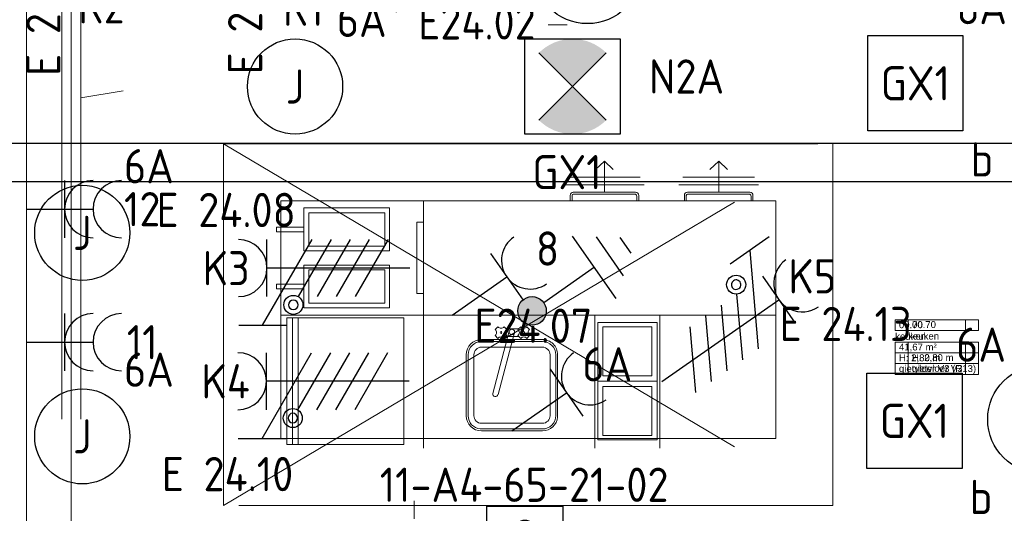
# Model space of a CAD drawing. Header units: millimetres. Extents: x -39149 to 267781, y -2340 to 58540.
# Tile 103 of 244: x 33940 to 39111, y 2534 to 5128. Entities that reach past the tile are written whole.
import ezdxf
from ezdxf.enums import TextEntityAlignment as Align

# ---------------------------------------------------------------- set-up
doc = ezdxf.new("R2010")
doc.units = ezdxf.units.MM
doc.header["$LTSCALE"] = 100
doc.header["$MEASUREMENT"] = 0
for name, pattern in [('B0605', [141, 70, -35, 1, -35]), ('B0701', [46.823999, 31.199999, -15.624]), ('B0703', [93.740001, 62.5, -31.240001]), ('E_GOOT2', [2000, 1000, 1000])]:
    doc.linetypes.add(name, pattern=pattern)
for name, color, linetype in [('22 C Binnenwanden', 7, 'Continuous'), ('22 C Binnenwanden Deuren', 7, 'Continuous'), ('45 Plafond', 7, 'Continuous'), ('73 Keuken', 7, 'Continuous'), ('82 Interieur', 7, 'Continuous'), ('A Stramien', 7, 'Continuous'), ('AL$1A---_ALGEMEEN', 8, 'Continuous'), ('AL$1A---_ALGEMEEN--bestaand', 9, 'Continuous'), ('EL6121--', 3, 'Continuous'), ('EL6122--_L', 4, 'Continuous'), ('EL6131--_KG', 3, 'Continuous'), ('EL6221--_KRACHT_400', 3, 'Continuous'), ('EL6222--_KRACHT_230', 3, 'Continuous'), ('EL6311--_LICHT_BINNEN', 3, 'Continuous'), ('EL6421--_GELUID', 3, 'Continuous'), ('EL6441--_DATACOM', 3, 'Continuous'), ('EL6511--_BRANDMELD', 3, 'Continuous'), ('handhaven - AL$1A---_ALGEMEEN', 8, 'Continuous'), ('Z Ruimteoppervlak', 7, 'Continuous'), ('Z Ruimteoppervlak Zone label', 7, 'Continuous'), ('Z Ruimteoppervlak Zone tekst', 7, 'Continuous')]:
    doc.layers.add(name, color=color, linetype=linetype)
doc.styles.add('buro-012', font='isocp.shx', dxfattribs={"height": 120})
doc.styles.add('BURO-018', font='isocp.shx', dxfattribs={"height": 180})
doc.styles.add('GENERATED_STYLE_1', font='arial.ttf')
doc.styles.add('GENERATED_STYLE_2', font='swiss.ttf')
doc.styles.add('GENERATED_STYLE_3', font='swiss.ttf', dxfattribs={"width": 0.96})
doc.styles.add('STABICAD-012', font='ISOCP.SHX', dxfattribs={"height": 1.2})
doc.styles.add('STABICAD-018', font='ISOCP.SHX', dxfattribs={"height": 1.8})
doc.styles.get("Standard").update_dxf_attribs({"font": 'txt', "bigfont": 'BIGFONT.SHX'})

# ---------------------------------------------------------------- blocks, each defined once
blk = doc.blocks.new('Slab_119_7', base_point=(34211.5, 612.1))
at = {"layer": '45 Plafond', "color": 8, "linetype": 'Continuous', "lineweight": 0}
blk.add_lwpolyline([(34211.5, 612.1, 0.066229), (50336.5, 5152.1), (50336.5, 11626.8), (48610, 11626.8), (48610, 11625), (43211.5, 11625), (43211.5, 5466.1), (41411.5, 5466.1), (41411.5, 10199.6), (34211.5, 10199.6)], format="xyb", close=True, dxfattribs=at)
blk = doc.blocks.new('keuken_00.70_45_7', base_point=(38757, 3409.4))
at = {"layer": 'Z Ruimteoppervlak Zone label', "color": 8, "linetype": 'Continuous', "lineweight": 0}
for p, q in [((38538.1, 3550.8), (38976, 3550.8)), ((38538.1, 3494.3), (38538.1, 3550.8)), ((38976, 3550.8), (38976, 3494.3)), ((38976, 3494.3), (38538.1, 3494.3)), ((38538.1, 3433.9), (38976, 3433.9)), ((38538.1, 3377.3), (38538.1, 3433.9)), ((38976, 3433.9), (38976, 3377.3)), ((38976, 3377.3), (38538.1, 3377.3)), ((38538.1, 3377.3), (38976, 3377.3)), ((38538.1, 3320.8), (38538.1, 3377.3)), ((38976, 3377.3), (38976, 3320.8)), ((38976, 3320.8), (38538.1, 3320.8)), ((38538.1, 3320.8), (38976, 3320.8)), ((38538.1, 3264.2), (38538.1, 3320.8)), ((38976, 3320.8), (38976, 3264.2)), ((38976, 3264.2), (38538.1, 3264.2))]:
    blk.add_line(p, q, dxfattribs=at)
at = {"linetype": 'Continuous', "lineweight": 0, "flags": 1}
for tag in ['ROOM_AREA', 'ROOM_PERIM', 'ROOM_WALLS_SURF', 'ROOM_DOORS_SURF', 'ROOM_WINDS_SURF', 'ROOM_BASELEV', 'ROOM_NET_AREA', 'ROOM_REDUCED_AREA', 'ROOM_CALC_AREA', 'ROOM_VOLUME']:
    blk.add_attdef(tag, text='', height=2000, dxfattribs=at).set_placement((38757, 2838), align=Align.BOTTOM_LEFT)
at = {"layer": 'Z Ruimteoppervlak Zone tekst', "color": 2, "lineweight": 0, "insert": (38558.1, 3425.7), "char_height": 36, "attachment_point": 1, "style": 'GENERATED_STYLE_1'}
blk.add_mtext('{41,67 m²}', dxfattribs=at)
at = {"layer": 'Z Ruimteoppervlak Zone tekst', "color": 2, "lineweight": 0}
for tag, style, p in [('ROOM_NUMBER', 'GENERATED_STYLE_1', (38558.1, 3495.9)), ('ROOM_NAME', 'GENERATED_STYLE_2', (38538.1, 3435.3)), ('ROOM_HEIGHT', 'GENERATED_STYLE_1', (38558.1, 3322.4)), ('BASEC', 'GENERATED_STYLE_1', (38558.1, 3265.9))]:
    blk.add_attdef(tag, text='', height=36, dxfattribs=dict(at, style=style)).set_placement(p, align=Align.BOTTOM_LEFT)
blk = doc.blocks.new('Slab_152_7', base_point=(61.5, 11625))
at = {"layer": '45 Plafond', "color": 8, "linetype": 'Continuous', "lineweight": 0}
blk.add_lwpolyline([(61.5, 11625), (7161.5, 11625), (7161.5, 7850), (18261.5, 7850), (18261.5, 10250), (18050.2, 10250), (18050.2, 11625), (35849.9, 11625), (35849.9, 11400), (36099.9, 11400), (36099.9, 12175), (39053.2, 12175), (39053.2, 11445), (43211.5, 11445), (43211.5, 10132), (43211.5, 5466.1), (41411.5, 5466.1), (41411.5, 10199.6), (34211.5, 10199.6), (34211.5, 612.1, -0.138201), (61.5, 5162.9)], format="xyb", close=True, dxfattribs=at)
blk = doc.blocks.new('Slab_209_7', base_point=(33975.6, 1285.9))
at = {"layer": '82 Interieur', "color": 8, "linetype": 'Continuous', "lineweight": 0}
blk.add_lwpolyline([(33975.6, 1285.9), (32975.6, 1285.9), (32975.6, 5149.6), (32975.6, 6149.7), (33975.6, 6149.7)], close=True, dxfattribs=at)
blk = doc.blocks.new('Slab_220_7', base_point=(37911.5, 4175.8))
at = {"layer": '82 Interieur', "color": 8, "linetype": 'Continuous', "lineweight": 0}
blk.add_lwpolyline([(37911.5, 4175.8), (37911.5, 3575.8), (35311.5, 3575.8), (35311.5, 4175.8)], close=True, dxfattribs=at)
blk = doc.blocks.new('Slab_221_7', base_point=(35311.5, 3575.8))
at = {"layer": '82 Interieur', "color": 8, "linetype": 'Continuous', "lineweight": 0}
blk.add_lwpolyline([(35311.5, 3575.8), (35311.5, 2928), (37911.5, 2928), (37911.5, 3575.8)], close=True, dxfattribs=at)
blk = doc.blocks.new('Empty Door_11')
at = {"layer": '22 C Binnenwanden Deuren', "color": 8, "linetype": 'Continuous', "lineweight": 0}
for p, q in [((-2762.6, -7), (-2762.6, -19)), ((-2762.6, -19), (-2762.6, -31)), ((-2762.6, -31), (-2762.6, -83)), ((2762.6, -7), (2762.6, -19)), ((2762.6, -19), (2762.6, -31)), ((2762.6, -31), (2762.6, -83)), ((-2762.6, -83), (-2762.6, -95)), ((-2762.6, -95), (-2762.6, -107)), ((2762.6, -83), (2762.6, -95)), ((2762.6, -95), (2762.6, -107))]:
    blk.add_line(p, q, dxfattribs=at)
at = {"layer": '22 C Binnenwanden Deuren', "color": 8, "linetype": 'B0701', "lineweight": 0}
for p, q in [((-2762.6, -7), (2762.6, -7)), ((-2762.6, -107), (2762.6, -107))]:
    blk.add_line(p, q, dxfattribs=at)
blk = doc.blocks.new('Wall_361_7', base_point=(34211.5, 617.4))
at = {"layer": '22 C Binnenwanden Deuren', "color": 1, "linetype": 'Continuous', "lineweight": 0, "xscale": -1, "zscale": 1000, "rotation": 90}
blk.add_blockref('Empty Door_11', (34154.5, 3387.1), dxfattribs=at)
blk = doc.blocks.new('Standard grid marker_9')
at = {"layer": 'A Stramien', "color": 8, "linetype": 'B0605', "lineweight": 0}
blk.add_line((4000, 0), (53996.3, 0), dxfattribs=at)
at = {"layer": 'A Stramien', "color": 4, "lineweight": 0, "style": 'GENERATED_STYLE_3'}
blk.add_attdef('AC_MARKERTEXT_1', text='', height=100, dxfattribs=at).set_placement((-139.2, -80), align=Align.BOTTOM_LEFT)
blk = doc.blocks.new('Standard grid marker_16')
at = {"layer": 'A Stramien', "color": 8, "linetype": 'B0605', "lineweight": 0}
blk.add_line((4000, 0), (46394.8, 0), dxfattribs=at)
at = {"layer": 'A Stramien', "color": 4, "lineweight": 0, "style": 'GENERATED_STYLE_3'}
blk.add_attdef('AC_MARKERTEXT_1', text='', height=100, rotation=90, dxfattribs=at).set_placement((-20, -37.9), align=Align.BOTTOM_LEFT)
blk = doc.blocks.new('keuken_00.70_45_8', base_point=(38757, 3409.4))
at = {"layer": 'Z Ruimteoppervlak Zone label', "color": 8, "linetype": 'Continuous', "lineweight": 0}
for p, q in [((38606.7, 3550.8), (38907.4, 3550.8)), ((38606.7, 3494.3), (38606.7, 3550.8)), ((38907.4, 3550.8), (38907.4, 3494.3)), ((38907.4, 3494.3), (38606.7, 3494.3)), ((38606.7, 3433.9), (38907.4, 3433.9)), ((38606.7, 3377.3), (38606.7, 3433.9)), ((38907.4, 3433.9), (38907.4, 3377.3)), ((38907.4, 3377.3), (38606.7, 3377.3)), ((38606.7, 3377.3), (38907.4, 3377.3)), ((38606.7, 3320.8), (38606.7, 3377.3)), ((38907.4, 3377.3), (38907.4, 3320.8)), ((38907.4, 3320.8), (38606.7, 3320.8)), ((38606.7, 3320.8), (38907.4, 3320.8)), ((38606.7, 3264.2), (38606.7, 3320.8)), ((38907.4, 3320.8), (38907.4, 3264.2)), ((38907.4, 3264.2), (38606.7, 3264.2))]:
    blk.add_line(p, q, dxfattribs=at)
blk = doc.blocks.new('E00018')
at = {"color": 0, "linetype": 'Continuous'}
for p, q in [((-1.768, -1.768), (1.768, 1.768)), ((1.768, -1.768), (-1.768, 1.768))]:
    blk.add_line(p, q, dxfattribs=at)
at = {"color": 0, "linetype": 'Continuous', "const_width": 2.5}
for points in [[(-0.884, 0.884, -0.198912), (0, 1.25, -0.198912), (0.884, 0.884, -1)], [(-0.884, -0.884, 0.198912), (0, -1.25, 0.198912), (0.884, -0.884, 1)]]:
    blk.add_lwpolyline(points, format="xyb", dxfattribs=at)
blk = doc.blocks.new('E00120-NO1')
at = {"color": 0, "linetype": 'Continuous'}
for p, q in [((-2.5, 2.5), (2.5, 2.5)), ((-2.5, -2.5), (-2.5, 2.5)), ((2.5, 2.5), (2.5, -2.5)), ((2.5, -2.5), (-2.5, -2.5))]:
    blk.add_line(p, q, dxfattribs=at)
at = {"color": 0, "zscale": 100}
blk.add_blockref('E00018', (0, 0), dxfattribs=at)
at = {"color": 0, "linetype": 'Continuous', "style": 'BURO-018'}
for tag, p in [('PANEL', (0, 8)), ('CIRCUIT', (0, 5)), ('SUBCIRCUIT', (4.5, 5)), ('LIGHTFIXTURECODE', (0, 0)), ('SWITCHCODE', (4.5, -4.5))]:
    blk.add_attdef(tag, text='', height=1.8, dxfattribs=at).set_placement(p, align=Align.MIDDLE)
blk = doc.blocks.new('E00120')
at = {"color": 0, "linetype": 'Continuous'}
for p, q in [((-2.5, 2.5), (2.5, 2.5)), ((-2.5, -2.5), (-2.5, 2.5)), ((2.5, 2.5), (2.5, -2.5)), ((2.5, -2.5), (-2.5, -2.5))]:
    blk.add_line(p, q, dxfattribs=at)
at = {"color": 0, "linetype": 'Continuous', "style": 'BURO-018'}
for tag, p in [('PANEL', (0, 8)), ('CIRCUIT', (0, 5)), ('SUBCIRCUIT', (4.5, 5)), ('LIGHTFIXTURECODE', (0, 0)), ('SWITCHCODE', (4.5, -4.5))]:
    blk.add_attdef(tag, text='', height=1.8, dxfattribs=at).set_placement(p, align=Align.MIDDLE)
blk = doc.blocks.new('E00497')
at = {"color": 0}
for p, q in [((0, 0.75), (1, 2)), ((1, -2), (1, 2)), ((0, 0.75), (-1.5, 0.75)), ((0, -0.75), (0, 0.75)), ((-1.5, -0.75), (0, -0.75)), ((0, -0.75), (1, -2))]:
    blk.add_line(p, q, dxfattribs=at)
blk.add_line((-1.5, 0.75), (-1.5, -0.75))
blk.add_circle((0, 0), 2.841, dxfattribs=at)
at = {"color": 0, "linetype": 'Continuous', "style": 'BURO-018'}
blk.add_attdef('TEXT1', text='', height=1.8, dxfattribs=at).set_placement((0, 4.5), align=Align.MIDDLE)
at = {"color": 0, "linetype": 'Continuous', "style": 'BURO-018', "flags": 1}
blk.add_attdef('ARTICLECODE', text='', height=1.8, dxfattribs=at).set_placement((0, 0), align=Align.MIDDLE)
blk = doc.blocks.new('111304D')
at = {"layer": 'AL$1A---_ALGEMEEN--bestaand', "color": 0, "linetype": 'Continuous'}
for p, q in [((-3, 9.982), (-3, 7.482)), ((-3, 8.732), (1.5, 6.134)), ((-1.5, 8.5), (1.5, 8.5)), ((0, 1), (0, 8.5)), ((1.5, 5.134), (-1.5, 6.866)), ((1.5, 4.134), (-1.5, 5.866)), ((1.5, 3.134), (-1.5, 4.866)), ((1.5, 2.134), (-1.5, 3.866))]:
    blk.add_line(p, q, dxfattribs=at)
blk.add_lwpolyline([(-1.683, 7.116, 1), (-2.183, 7.116, 1)], format="xyb", close=True, dxfattribs=at)
blk.add_circle((-1.933, 7.116), 0.5, dxfattribs=at)
blk.add_arc((0, 10), 1.5, 180, 0, dxfattribs=at)
at = {"layer": 'AL$1A---_ALGEMEEN--bestaand', "color": 0, "linetype": 'Continuous', "style": 'BURO-018'}
for tag, p in [('CIRCUIT', (0, 12.5)), ('PANEL', (0, 12.5)), ('SUBCIRCUIT', (4.5, 12.5))]:
    blk.add_attdef(tag, text='', height=1.8, dxfattribs=at).set_placement(p, align=Align.MIDDLE)
at = {"layer": 'AL$1A---_ALGEMEEN--bestaand', "color": 0, "linetype": 'Continuous', "style": 'BURO-018', "flags": 1}
for tag, p in [('POWERCODE', (13, 12.5)), ('ARTICLECODE', (0, 0))]:
    blk.add_attdef(tag, text='', height=1.8, dxfattribs=at).set_placement(p, align=Align.MIDDLE)
blk = doc.blocks.new('111304')
at = {"color": 0, "linetype": 'Continuous'}
for p, q in [((-1.5, 4.5), (1.5, 4.5)), ((0, 1), (0, 4.5))]:
    blk.add_line(p, q, dxfattribs=at)
blk.add_arc((0, 6), 1.5, 180, 0, dxfattribs=at)
at = {"color": 0, "linetype": 'Continuous', "style": 'BURO-018'}
for tag, p in [('PANEL', (0, 11.5)), ('CIRCUIT', (0, 8.5)), ('SUBCIRCUIT', (4.5, 8.5))]:
    blk.add_attdef(tag, text='', height=1.8, dxfattribs=at).set_placement(p, align=Align.MIDDLE)
at = {"color": 0, "linetype": 'Continuous', "style": 'BURO-018', "flags": 1}
for tag, p in [('POWERCODE', (13, 8.5)), ('ARTICLECODE', (0, 0))]:
    blk.add_attdef(tag, text='', height=1.8, dxfattribs=at).set_placement(p, align=Align.MIDDLE)
blk = doc.blocks.new('E00005')
at = {"color": 0, "linetype": 'Continuous'}
for p, q in [((0.5, 7.75), (-0.5, 7.75)), ((1.25, 6.75), (-1.25, 6.75)), ((2, 5.75), (-2, 5.75)), ((0, 5.75), (0, 2.5))]:
    blk.add_line(p, q, dxfattribs=at)
at = {"color": 0, "linetype": 'Continuous', "const_width": 0.75}
blk.add_lwpolyline([(-0.375, 1.75, 1), (0.375, 1.75, 1)], format="xyb", close=True, dxfattribs=at)
at = {"color": 0, "linetype": 'Continuous'}
blk.add_circle((0, 1.75), 0.75, dxfattribs=at)
at = {"color": 0, "linetype": 'Continuous', "style": 'STABICAD-018'}
blk.add_attdef('ARTICLECODE', text='', height=1.8, dxfattribs=at).set_placement((0, 0), align=Align.MIDDLE)
blk = doc.blocks.new('1115B3A')
at = {"layer": 'handhaven - AL$1A---_ALGEMEEN', "color": 0, "linetype": 'Continuous'}
blk.add_circle((0, 0), 2.5, dxfattribs=at)
at = {"layer": 'handhaven - AL$1A---_ALGEMEEN', "color": 0, "linetype": 'Continuous', "style": 'BURO-018'}
for tag, p in [('CIRCUIT', (0, 5)), ('PANEL', (0, 5)), ('SUBCIRCUIT', (4.5, 5)), ('LIGHTFIXTURECODE', (0, 0)), ('SWITCHCODE', (4.5, -1))]:
    blk.add_attdef(tag, text='', height=1.8, dxfattribs=at).set_placement(p, align=Align.MIDDLE)
blk = doc.blocks.new('111304A')
at = {"layer": 'AL$1A---_ALGEMEEN', "color": 0, "linetype": 'Continuous'}
for p, q in [((0, 1), (0, 4.5)), ((-1.5, 3), (1.5, 3))]:
    blk.add_line(p, q, dxfattribs=at)
for centre in [(0, 6), (0, 4.5)]:
    blk.add_arc(centre, 1.5, 180, 0, dxfattribs=at)
at = {"layer": 'AL$1A---_ALGEMEEN', "color": 0, "linetype": 'Continuous', "style": 'BURO-018'}
for tag, p in [('CIRCUIT', (0, 8.5)), ('PANEL', (0, 8.5)), ('SUBCIRCUIT', (4.5, 8.5))]:
    blk.add_attdef(tag, text='', height=1.8, dxfattribs=at).set_placement(p, align=Align.MIDDLE)
at = {"layer": 'AL$1A---_ALGEMEEN', "color": 0, "linetype": 'Continuous', "style": 'BURO-018', "flags": 1}
for tag, p in [('POWERCODE', (13, 8.5)), ('ARTICLECODE', (0, 0))]:
    blk.add_attdef(tag, text='', height=1.8, dxfattribs=at).set_placement(p, align=Align.MIDDLE)
blk = doc.blocks.new('*X1918')
at = {"layer": 'AL$1A---_ALGEMEEN--bestaand', "color": 0, "linetype": 'Continuous'}
for p, q in [((159.8, 197.35), (159.8, 202.223)), ((160, 197.25), (160, 202.25)), ((160.2, 197.35), (160.2, 202.223)), ((159.4, 200.262), (159.4, 201.95)), ((159.6, 198.675), (159.6, 202.134)), ((160.4, 198.675), (160.4, 202.134)), ((160.6, 200.262), (160.6, 201.95)), ((160, 195.5), (160, 196.5)), ((159.6, 195.7), (159.6, 196.3)), ((159.8, 195.542), (159.8, 196.458)), ((160.2, 195.542), (160.2, 196.458)), ((160.4, 195.7), (160.4, 196.3))]:
    blk.add_line(p, q, dxfattribs=at)
blk = doc.blocks.new('1116A7')
at = {"layer": 'AL$1A---_ALGEMEEN--bestaand', "color": 0, "linetype": 'Continuous'}
for p, q in [((-2, -4), (-2, 4)), ((-2, 4), (2, 4)), ((2, 4), (2, -4)), ((-0.744, 2.406), (-0.248, -1.531)), ((0.744, 2.406), (0.248, -1.531)), ((2, -4), (-2, -4))]:
    blk.add_line(p, q, dxfattribs=at)
blk.add_circle((0, -3), 0.5, dxfattribs=at)
for centre, radius, start, end in [((0, 2.5), 0.75, 352.8192, 187.1808), ((0, -1.5), 0.25, 187.1808, 352.8192)]:
    blk.add_arc(centre, radius, start, end, dxfattribs=at)
blk.add_blockref('*X1918', (-160, -199), dxfattribs=at)
at = {"layer": 'AL$1A---_ALGEMEEN--bestaand', "color": 0, "linetype": 'Continuous', "style": 'BURO-018'}
blk.add_attdef('TEXT1', text='', height=1.8, dxfattribs=at).set_placement((0, 6.5), align=Align.MIDDLE)
at = {"layer": 'AL$1A---_ALGEMEEN--bestaand', "color": 0, "linetype": 'Continuous', "style": 'BURO-018', "flags": 1}
blk.add_attdef('ARTICLECODE', (0, 0), '', height=1.8, dxfattribs=at)
at = {"layer": 'EL6221--_KRACHT_400', "color": 1, "style": 'STABICAD-012'}
blk.add_attdef('FIREPROTECTION_PANEL', text='', height=1.8, dxfattribs=at).set_placement((716.247, 450.773), align=Align.MIDDLE)
at = {"layer": 'EL6222--_KRACHT_230', "color": 1, "style": 'STABICAD-018'}
for tag in ['FIREPROTECTION_HARDWARENUMBER', 'FIREPROTECTION_ZONE']:
    blk.add_attdef(tag, (0, 0), '', height=1.8, dxfattribs=at)
at = {"layer": 'EL6311--_LICHT_BINNEN', "color": 1, "style": 'STABICAD-018'}
blk.add_attdef('CODING2', (0, 0), '', height=1.8, dxfattribs=at)
at = {"layer": 'EL6441--_DATACOM', "color": 1, "style": 'STABICAD-018'}
blk.add_attdef('CODING1', (0, 0), '', height=1.8, dxfattribs=at)

msp = doc.modelspace()

# ---------------------------------------------------------------- linework, layer by layer
at = {"layer": '73 Keuken', "color": 8, "linetype": 'Continuous', "lineweight": 0}
for p, q in [((34261.5, 4716.5), (34483.4, 4754.1)), ((37011.4, 4383.9), (36965, 4340.8)), ((37011.4, 4220.8), (37011.4, 4383.9)), ((37011.4, 4383.9), (37057.8, 4340.8)), ((37611.4, 4383.9), (37565, 4340.8)), ((37611.4, 4220.8), (37611.4, 4383.9)), ((37611.4, 4383.9), (37657.8, 4340.8)), ((36822.9, 4300.8), (37199.9, 4300.8)), ((37422.9, 4300.8), (37799.9, 4300.8)), ((36802.9, 4260.8), (37219.9, 4260.8)), ((37402.9, 4260.8), (37819.9, 4260.8)), ((36831.4, 4175.8), (36831.4, 4204.3)), ((36841.4, 4204.3), (36841.4, 4175.8)), ((36847.9, 4220.8), (37174.9, 4220.8)), ((37174.9, 4210.8), (36847.9, 4210.8)), ((37181.4, 4175.8), (37181.4, 4199.4)), ((37191.4, 4204.3), (37191.4, 4175.8)), ((37431.4, 4175.8), (37431.4, 4204.3)), ((37441.4, 4204.3), (37441.4, 4175.8)), ((37447.9, 4220.8), (37774.9, 4220.8)), ((37774.9, 4210.8), (37447.9, 4210.8)), ((37781.4, 4175.8), (37781.4, 4199.4)), ((37791.4, 4204.3), (37791.4, 4175.8)), ((35433.4, 4138.3), (35883.4, 4138.3)), ((35433.4, 3913.3), (35433.4, 4138.3)), ((35883.4, 4138.3), (35883.4, 3913.3)), ((36061.5, 4175.8), (36061.5, 2875.8)), ((37191.4, 4175.8), (37181.4, 4175.8)), ((35458.4, 4113.3), (35858.4, 4113.3)), ((35458.4, 3938.3), (35458.4, 4113.3)), ((35858.4, 4113.3), (35858.4, 3938.3)), ((35288.4, 4038.3), (35433.4, 4038.3)), ((35288.4, 4013.3), (35288.4, 4038.3)), ((35433.4, 4038.3), (35433.4, 4013.3)), ((36026.5, 3688.3), (36026.5, 4063.3)), ((36026.5, 4063.3), (36061.5, 4063.3)), ((36061.5, 4063.3), (36061.5, 3688.3)), ((35433.4, 4013.3), (35288.4, 4013.3)), ((35858.4, 3938.3), (35458.4, 3938.3)), ((35883.4, 3913.3), (35433.4, 3913.3)), ((35433.4, 3838.3), (35883.4, 3838.3)), ((35433.4, 3613.3), (35433.4, 3838.3)), ((35883.4, 3838.3), (35883.4, 3613.3)), ((35458.4, 3813.3), (35858.4, 3813.3)), ((35458.4, 3638.3), (35458.4, 3813.3)), ((35858.4, 3813.3), (35858.4, 3638.3)), ((35288.4, 3738.3), (35433.4, 3738.3)), ((35288.4, 3713.3), (35288.4, 3738.3)), ((35433.4, 3738.3), (35433.4, 3713.3)), ((35433.4, 3713.3), (35288.4, 3713.3)), ((36061.5, 3688.3), (36026.5, 3688.3)), ((35858.4, 3638.3), (35458.4, 3638.3)), ((35883.4, 3613.3), (35433.4, 3613.3)), ((36961.5, 3575.8), (36961.5, 2875.8)), ((37303, 2875.8), (37303, 3575.8)), ((35342.7, 3560.8), (35372.7, 3560.8)), ((35342.7, 2895.1), (35342.7, 3560.8)), ((35372.7, 3560.8), (35372.7, 2895.1)), ((35372.7, 3560.8), (35402.7, 3560.8)), ((35372.7, 2895.1), (35372.7, 3560.8)), ((35402.7, 3560.8), (35402.7, 2895.1)), ((35402.7, 3560.8), (35958.3, 3560.8)), ((35402.7, 2895.1), (35402.7, 3560.8)), ((35958.3, 3560.8), (35958.3, 2895.1)), ((36976.5, 3536.6), (37288, 3536.6)), ((36976.5, 3228.8), (36976.5, 3536.6)), ((37288, 3536.6), (37288, 3228.8)), ((36425, 3164.2), (36511.9, 3490.6)), ((36452.2, 3514.3), (36437.8, 3499.9)), ((36437.8, 3467.8), (36452.2, 3453.5)), ((36539, 3483.3), (36452.5, 3159)), ((36498.6, 3499.9), (36484.2, 3514.3)), ((36484.3, 3453.5), (36498.6, 3467.9)), ((36559.7, 3503.8), (36496.3, 3503.8)), ((36571.7, 3514.3), (36557.3, 3499.9)), ((36557.3, 3467.8), (36571.7, 3453.5)), ((36618.1, 3499.9), (36603.7, 3514.3)), ((36603.7, 3453.5), (36618.1, 3467.9)), ((37003, 3513.8), (37259.5, 3513.8)), ((37003, 3257.3), (37003, 3513.8)), ((37259.5, 3513.8), (37259.5, 3257.3)), ((36685.6, 3447.2), (36365.6, 3447.2)), ((36685.6, 3437.2), (36365.6, 3437.2)), ((36560.4, 3463), (36497.1, 3463)), ((36285.6, 3367.2), (36285.6, 3047.2)), ((36295.6, 3367.2), (36295.6, 3047.2)), ((36325.6, 3367.2), (36325.6, 3047.2)), ((36685.6, 3407.2), (36365.6, 3407.2)), ((36725.6, 3047.2), (36725.6, 3367.2)), ((36755.6, 3047.2), (36755.6, 3367.2)), ((36765.2, 3040.1), (36765.6, 3367.2)), ((37288, 3228.8), (36976.5, 3228.8)), ((36976.5, 3228.8), (37288, 3228.8)), ((36976.5, 2921), (36976.5, 3228.8)), ((37259.5, 3257.3), (37003, 3257.3)), ((37288, 3228.8), (37288, 2921)), ((37003, 3200.3), (37259.5, 3200.3)), ((37003, 2943.8), (37003, 3200.3)), ((37259.5, 3200.3), (37259.5, 2943.8)), ((36365.6, 3007.2), (36685.6, 3007.2)), ((36359.5, 2977.5), (36685.6, 2977.2)), ((36365.6, 2967.2), (36685.6, 2967.2)), ((37288, 2921), (36976.5, 2921)), ((37259.5, 2943.8), (37003, 2943.8)), ((35372.7, 2895.1), (35342.7, 2895.1)), ((35402.7, 2895.1), (35372.7, 2895.1)), ((35958.3, 2895.1), (35402.7, 2895.1))]:
    msp.add_line(p, q, dxfattribs=at)
at = {"layer": '73 Keuken', "color": 8, "linetype": 'B0701', "lineweight": 0}
for p, q in [((35011.5, 4475.8), (38211.5, 4475.8)), ((35011.5, 2575.8), (35011.5, 4475.8)), ((35011.5, 2575.8), (38211.5, 4475.8)), ((35011.5, 4475.8), (38211.5, 2575.8)), ((38211.5, 4475.8), (38211.5, 2575.8)), ((38211.5, 2575.8), (35011.5, 2575.8))]:
    msp.add_line(p, q, dxfattribs=at)
at = {"layer": '73 Keuken', "color": 8, "linetype": 'Continuous', "lineweight": 0}
for centre, radius in [((36468.3, 3483.9), 4.65), ((36525.5, 3487), 14.3), ((36587.7, 3483.9), 4.65)]:
    msp.add_circle(centre, radius, dxfattribs=at)
at = {"layer": '73 Keuken', "color": 8, "linetype": 'B0703', "lineweight": 0}
msp.add_arc((25211.3, 63523.1), 64420.4, 245.958382, 293.907461, dxfattribs=at)
at = {"layer": '73 Keuken', "color": 8, "linetype": 'Continuous', "lineweight": 0}
for centre, radius, start, end in [((36847.9, 4204.3), 16.5, 90, 180), ((36847.9, 4204.3), 6.54, 90, 180), ((37174.9, 4204.3), 16.5, 0, 90), ((37168.2, 4199.4), 13.2, 0, 59.6653), ((37447.9, 4204.3), 16.5, 90, 180), ((37447.9, 4204.3), 6.54, 90, 180), ((37774.9, 4204.3), 16.5, 0, 90), ((37768.2, 4199.4), 13.2, 0, 59.6653), ((36424, 3483.9), 21.1, 310.7723, 49.3315), ((36468.2, 3528.1), 21.1, 220.7496, 319.3334), ((36512.4, 3483.9), 21.1, 130.7568, 229.321), ((36543.5, 3483.8), 21.1, 310.7723, 49.3315), ((36587.7, 3528.1), 21.1, 220.7496, 319.3334), ((36631.9, 3483.9), 21.1, 130.7568, 229.321), ((36365.6, 3367.2), 80, 90, 180), ((36365.6, 3367.2), 70, 90, 180), ((36468.2, 3439.7), 21.1, 40.7742, 139.3088), ((36587.7, 3439.7), 21.1, 40.7742, 139.3088), ((36685.6, 3367.3), 79.9, 359.9441, 90.0559), ((36685.6, 3367.2), 70, 0, 90), ((36365.6, 3367.2), 40, 90, 180), ((36685.6, 3367.2), 40, 0, 90), ((36438.7, 3161.6), 14, 169.1994, 343.9335), ((36365.6, 3047.2), 80, 180, 270), ((36365.6, 3047.2), 70, 180, 265.058), ((36365.6, 3047.2), 40, 180, 270), ((36685.6, 3047.2), 69.9, 269.9543, 0.0457), ((36685.6, 3047.2), 40, 270, 0), ((36685.6, 3047.2), 80, 270, 354.8819)]:
    msp.add_arc(centre, radius, start, end, dxfattribs=at)
at = {"layer": 'EL6122--_L'}
msp.add_arc((25186.5, 63538.5), 63640.1, 246.67311, 293.32689, dxfattribs=at)
at = {"layer": 'EL6131--_KG', "linetype": 'E_GOOT2'}
for p, q in [((26678, 4478.2), (39696.2, 4478.2)), ((26678, 4278.2), (39696.2, 4278.2))]:
    msp.add_line(p, q, dxfattribs=at)

# ---------------------------------------------------------------- block references
at = {"layer": '22 C Binnenwanden', "color": 1, "lineweight": 0}
msp.add_blockref('Wall_361_7', (34211.5, 617.4), dxfattribs=at)
at = {"layer": '45 Plafond', "color": 252, "linetype": 'Continuous', "lineweight": 0}
for name, p in [('Slab_152_7', (61.5, 11625)), ('Slab_119_7', (34211.5, 612.1))]:
    msp.add_blockref(name, p, dxfattribs=at)
at = {"layer": '82 Interieur', "color": 30, "linetype": 'Continuous', "lineweight": 0}
for name, p in [('Slab_209_7', (33975.6, 1285.9)), ('Slab_220_7', (37911.5, 4175.8)), ('Slab_221_7', (35311.5, 3575.8))]:
    msp.add_blockref(name, p, dxfattribs=at)
at = {"layer": 'A Stramien', "color": 1, "linetype": 'Continuous', "lineweight": 0, "zscale": 1000, "rotation": 270}
msp.add_blockref('Standard grid marker_16', (36011.5, 48900), dxfattribs=at)
at = {"layer": 'A Stramien', "color": 1, "linetype": 'Continuous', "lineweight": 0, "zscale": 1000}
msp.add_blockref('Standard grid marker_9', (-5984.8, 5100.3), dxfattribs=at)
at = {"layer": 'EL6121--', "linetype": 'Continuous', "xscale": 100, "yscale": 100, "rotation": 304.9999999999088}
msp.add_blockref('E00005', (36487.7, 3497.2), dxfattribs=at)
at = {"layer": 'EL6221--_KRACHT_400', "linetype": 'Continuous'}
ref = msp.add_blockref('111304D', (34369.9, 6262.2), dxfattribs=dict(at, xscale=100, yscale=100, rotation=180))
ref.add_attrib('CIRCUIT', 'K2', dxfattribs={"layer": '0', "color": 1, "linetype": 'ByBlock', "height": 180, "style": 'STABICAD-018'}).set_placement((34369.9, 5197.9), align=Align.MIDDLE)
ref.add_attrib('SUBCIRCUIT', 'E 24.04', dxfattribs={"layer": '0', "color": 1, "linetype": 'ByBlock', "height": 180, "rotation": 90, "style": 'STABICAD-018'}).set_placement((34064.3, 5197.9), align=Align.MIDDLE)
ref = msp.add_blockref('111304D', (35429.9, 6249.7), dxfattribs=dict(at, xscale=100, yscale=100, rotation=180))
ref.add_attrib('CIRCUIT', 'K1', dxfattribs={"layer": '0', "color": 1, "linetype": 'ByBlock', "height": 180, "style": 'STABICAD-018'}).set_placement((35429.9, 5185.4), align=Align.MIDDLE)
ref.add_attrib('SUBCIRCUIT', 'E 24.01', dxfattribs={"layer": '0', "color": 1, "linetype": 'ByBlock', "height": 180, "rotation": 90, "style": 'STABICAD-018'}).set_placement((35124.3, 5185.4), align=Align.MIDDLE)
ref = msp.add_blockref('111304D', (36089.2, 3822.6), dxfattribs=dict(at, xscale=100, yscale=100, rotation=90))
ref.add_attrib('CIRCUIT', 'K3', dxfattribs={"layer": '0', "color": 1, "linetype": 'ByBlock', "height": 180, "style": 'STABICAD-018'}).set_placement((35024.9, 3822.6), align=Align.MIDDLE)
ref.add_attrib('SUBCIRCUIT', 'E 24.08', dxfattribs={"layer": '0', "color": 1, "linetype": 'ByBlock', "height": 180, "style": 'STABICAD-018'}).set_placement((35024.9, 4128.1), align=Align.MIDDLE)
ref = msp.add_blockref('111304D', (37231.1, 3169), dxfattribs=dict(at, xscale=100, yscale=100, rotation=304.9999999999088))
ref.add_attrib('CIRCUIT', 'K5', dxfattribs={"layer": '0', "color": 1, "linetype": 'ByBlock', "height": 180, "style": 'STABICAD-018'}).set_placement((38102.9, 3779.5), align=Align.MIDDLE)
ref.add_attrib('SUBCIRCUIT', 'E 24.13', dxfattribs={"layer": '0', "color": 1, "linetype": 'ByBlock', "height": 180, "style": 'STABICAD-018'}).set_placement((38278.2, 3529.2), align=Align.MIDDLE)
ref = msp.add_blockref('111304D', (36086.3, 3228), dxfattribs=dict(at, xscale=100, yscale=100, rotation=90))
ref.add_attrib('CIRCUIT', 'K4', dxfattribs={"layer": '0', "color": 1, "linetype": 'ByBlock', "height": 180, "style": 'STABICAD-018'}).set_placement((35022, 3228), align=Align.MIDDLE)
ref.add_attrib('SUBCIRCUIT', 'E 24.10', dxfattribs={"layer": '0', "color": 1, "linetype": 'ByBlock', "height": 180, "style": 'STABICAD-018'}).set_placement((35032, 2740.6), align=Align.MIDDLE)
at = {"layer": 'EL6222--_KRACHT_230', "linetype": 'Continuous'}
ref = msp.add_blockref('111304', (35833.1, 5112.3), dxfattribs=dict(at, xscale=100, yscale=100, zscale=100, rotation=304.9999999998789))
ref.add_attrib('CIRCUIT', '2', dxfattribs={"layer": '0', "color": 3, "linetype": 'ByBlock', "height": 180, "style": 'BURO-018'}).set_placement((36416.1, 5519.4), align=Align.MIDDLE)
ref.add_attrib('SUBCIRCUIT', 'E24.02', dxfattribs={"layer": '0', "color": 3, "linetype": 'ByBlock', "height": 180, "style": 'BURO-018'}).set_placement((36341.9, 5113.7), align=Align.MIDDLE)
ref = msp.add_blockref('111304A', (33875.6, 4132), dxfattribs=dict(at, xscale=100, yscale=100, rotation=270))
ref.add_attrib('CIRCUIT', '12', dxfattribs={"layer": '0', "color": 3, "linetype": 'ByBlock', "height": 180, "style": 'STABICAD-018'}).set_placement((34583.7, 4132), align=Align.MIDDLE)
ref = msp.add_blockref('111304', (36129.6, 3518.5), dxfattribs=dict(at, xscale=100, yscale=100, zscale=100, rotation=304.999999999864))
ref.add_attrib('CIRCUIT', '8', dxfattribs={"layer": '0', "color": 3, "linetype": 'ByBlock', "height": 180, "style": 'BURO-018'}).set_placement((36712.6, 3925.5), align=Align.MIDDLE)
ref.add_attrib('SUBCIRCUIT', 'E24.07', dxfattribs={"layer": '0', "color": 3, "linetype": 'ByBlock', "height": 180, "style": 'BURO-018'}).set_placement((36638.3, 3519.9), align=Align.MIDDLE)
ref = msp.add_blockref('111304A', (33875.6, 3433.1), dxfattribs=dict(at, xscale=100, yscale=100, rotation=270))
ref.add_attrib('CIRCUIT', '11', dxfattribs={"layer": '0', "color": 3, "linetype": 'ByBlock', "height": 180, "style": 'STABICAD-018'}).set_placement((34583.7, 3433.1), align=Align.MIDDLE)
ref = msp.add_blockref('111304', (36443.6, 2909.9), dxfattribs=dict(at, xscale=100, yscale=100, zscale=100, rotation=304.999999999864))
ref.add_attrib('CIRCUIT', '6A', dxfattribs={"layer": '0', "color": 3, "linetype": 'ByBlock', "height": 180, "style": 'BURO-018'}).set_placement((37026.6, 3316.9), align=Align.MIDDLE)
at = {"layer": 'EL6311--_LICHT_BINNEN', "linetype": 'Continuous'}
ref = msp.add_blockref('E00120', (38644.3, 4793.7), dxfattribs=dict(at, xscale=100, yscale=100, zscale=100))
ref.add_attrib('CIRCUIT', '6A', dxfattribs={"layer": '0', "color": 3, "linetype": 'ByBlock', "height": 180, "style": 'BURO-018'}).set_placement((38994.3, 5193.7), align=Align.MIDDLE)
ref.add_attrib('LIGHTFIXTURECODE', 'GX1', dxfattribs={"layer": '0', "color": 3, "linetype": 'ByBlock', "height": 180, "style": 'BURO-018'}).set_placement((38644.3, 4793.7), align=Align.MIDDLE)
ref.add_attrib('SWITCHCODE', 'b', dxfattribs={"layer": '0', "color": 3, "linetype": 'ByBlock', "height": 180, "style": 'BURO-018'}).set_placement((38994.3, 4393.7), align=Align.MIDDLE)
ref = msp.add_blockref('1115B3A', (35386.5, 4776.5), dxfattribs=dict(at, xscale=100, yscale=100, zscale=100))
ref.add_attrib('CIRCUIT', '6A', dxfattribs={"layer": '0', "color": 0, "linetype": 'ByBlock', "height": 180, "style": 'BURO-018'}).set_placement((35736.5, 5126.5), align=Align.MIDDLE)
ref.add_attrib('LIGHTFIXTURECODE', 'J', dxfattribs={"layer": '0', "color": 0, "linetype": 'ByBlock', "height": 180, "style": 'BURO-018'}).set_placement((35386.5, 4776.5), align=Align.MIDDLE)
ref = msp.add_blockref('E00120-NO1', (36844, 4776.5), dxfattribs=dict(at, xscale=100, yscale=100, zscale=100))
ref.add_attrib('CIRCUIT', 'N2A', dxfattribs={"layer": '0', "color": 3, "linetype": 'ByBlock', "height": 180, "style": 'BURO-018'}).set_placement((37442.8, 4829), align=Align.MIDDLE)
ref.add_attrib('LIGHTFIXTURECODE', 'GX1', dxfattribs={"layer": '0', "color": 3, "linetype": 'ByBlock', "height": 180, "style": 'BURO-018'}).set_placement((36814.6, 4326.9), align=Align.MIDDLE)
ref = msp.add_blockref('1115B3A', (34269.2, 4007.6), dxfattribs=dict(at, xscale=100, yscale=100, zscale=100))
ref.add_attrib('CIRCUIT', '6A', dxfattribs={"layer": '0', "color": 0, "linetype": 'ByBlock', "height": 180, "style": 'BURO-018'}).set_placement((34619.2, 4357.6), align=Align.MIDDLE)
ref.add_attrib('LIGHTFIXTURECODE', 'J', dxfattribs={"layer": '0', "color": 0, "linetype": 'ByBlock', "height": 180, "style": 'BURO-018'}).set_placement((34269.2, 4007.6), align=Align.MIDDLE)
ref = msp.add_blockref('E00120', (38639.3, 3020.1), dxfattribs=dict(at, xscale=100, yscale=100, zscale=100))
ref.add_attrib('CIRCUIT', '6A', dxfattribs={"layer": '0', "color": 3, "linetype": 'ByBlock', "height": 180, "style": 'BURO-018'}).set_placement((38989.3, 3420.1), align=Align.MIDDLE)
ref.add_attrib('LIGHTFIXTURECODE', 'GX1', dxfattribs={"layer": '0', "color": 3, "linetype": 'ByBlock', "height": 180, "style": 'BURO-018'}).set_placement((38639.3, 3020.1), align=Align.MIDDLE)
ref.add_attrib('SWITCHCODE', 'b', dxfattribs={"layer": '0', "color": 3, "linetype": 'ByBlock', "height": 180, "style": 'BURO-018'}).set_placement((38989.3, 2620.1), align=Align.MIDDLE)
ref = msp.add_blockref('1115B3A', (34269.2, 2938.6), dxfattribs=dict(at, xscale=100, yscale=100, zscale=100))
ref.add_attrib('CIRCUIT', '6A', dxfattribs={"layer": '0', "color": 0, "linetype": 'ByBlock', "height": 180, "style": 'BURO-018'}).set_placement((34619.2, 3288.6), align=Align.MIDDLE)
ref.add_attrib('LIGHTFIXTURECODE', 'J', dxfattribs={"layer": '0', "color": 0, "linetype": 'ByBlock', "height": 180, "style": 'BURO-018'}).set_placement((34269.2, 2938.6), align=Align.MIDDLE)
at = {"layer": 'EL6421--_GELUID', "linetype": 'Continuous'}
ref = msp.add_blockref('E00497', (36922.3, 5390.8), dxfattribs=dict(at, xscale=100, yscale=100, zscale=100))
ref.add_attrib('TEXT1', '0-12', dxfattribs={"layer": '0', "color": 1, "linetype": 'ByBlock', "height": 140, "style": 'buro-012'}).set_placement((36922.3, 5840.8), align=Align.MIDDLE)
ref = msp.add_blockref('E00497', (39308.3, 3028.1), dxfattribs=dict(at, xscale=100, yscale=100, zscale=100))
ref.add_attrib('TEXT1', '0-13', dxfattribs={"layer": '0', "color": 1, "linetype": 'ByBlock', "height": 140, "style": 'buro-012'}).set_placement((39308.3, 3478.1), align=Align.MIDDLE)
at = {"layer": 'EL6511--_BRANDMELD', "linetype": 'Continuous'}
ref = msp.add_blockref('1116A7', (36593.7, 2171.7), dxfattribs=dict(at, xscale=100, yscale=100))
ref.add_attrib('CODING1', '11-A4-65-21-02', dxfattribs={"layer": '0', "color": 1, "linetype": 'ByBlock', "height": 180, "style": 'STABICAD-018'}).set_placement((36589.5, 2684.4), align=Align.MIDDLE)
at = {"layer": 'Z Ruimteoppervlak', "color": 2, "linetype": 'Continuous', "lineweight": 0}
ref = msp.add_blockref('keuken_00.70_45_7', (38757, 3409.4), dxfattribs=at)
ref.add_attrib('ROOM_NAME', 'keuken', dxfattribs={"layer": 'Z Ruimteoppervlak Zone tekst', "color": 2, "linetype": 'Continuous', "lineweight": 0, "height": 36, "style": 'GENERATED_STYLE_2'}).set_placement((38538.1, 3435.3), align=Align.BOTTOM_LEFT)
ref.add_attrib('ROOM_NUMBER', '00.70', dxfattribs={"layer": 'Z Ruimteoppervlak Zone tekst', "color": 2, "linetype": 'Continuous', "lineweight": 0, "height": 36, "style": 'GENERATED_STYLE_1'}).set_placement((38558.1, 3495.9), align=Align.BOTTOM_LEFT)
ref.add_attrib('ROOM_HEIGHT', 'H: 2,80 m', dxfattribs={"layer": 'Z Ruimteoppervlak Zone tekst', "color": 2, "linetype": 'Continuous', "lineweight": 0, "height": 36, "style": 'GENERATED_STYLE_1'}).set_placement((38558.1, 3322.4), align=Align.BOTTOM_LEFT)
ref.add_attrib('BASEC', 'gietvloer V3 (R13)', dxfattribs={"layer": 'Z Ruimteoppervlak Zone tekst', "color": 2, "linetype": 'Continuous', "lineweight": 0, "height": 36, "style": 'GENERATED_STYLE_1'}).set_placement((38558.1, 3265.9), align=Align.BOTTOM_LEFT)
ref = msp.add_blockref('keuken_00.70_45_8', (38757, 3409.4), dxfattribs=at)
ref.add_attrib('ROOM_NAME', 'keuken', (38606.7, 3447.3), dxfattribs={"layer": 'Z Ruimteoppervlak Zone tekst', "color": 2, "linetype": 'Continuous', "lineweight": 0, "height": 36, "style": 'GENERATED_STYLE_2'})
ref.add_attrib('ROOM_NUMBER', '00.70', (38626.7, 3507.8), dxfattribs={"layer": 'Z Ruimteoppervlak Zone tekst', "color": 2, "linetype": 'Continuous', "lineweight": 0, "height": 36, "style": 'GENERATED_STYLE_1'})
ref.add_attrib('ROOM_HEIGHT', 'H: 2,80 m', (38626.7, 3334.3), dxfattribs={"layer": 'Z Ruimteoppervlak Zone tekst', "color": 2, "linetype": 'Continuous', "lineweight": 0, "height": 36, "style": 'GENERATED_STYLE_1'})
ref.add_attrib('BASEC', 'gietvloer V3', (38626.7, 3277.7), dxfattribs={"layer": 'Z Ruimteoppervlak Zone tekst', "color": 2, "linetype": 'Continuous', "lineweight": 0, "height": 36, "style": 'GENERATED_STYLE_1'})

doc.saveas('drawing.dxf')
